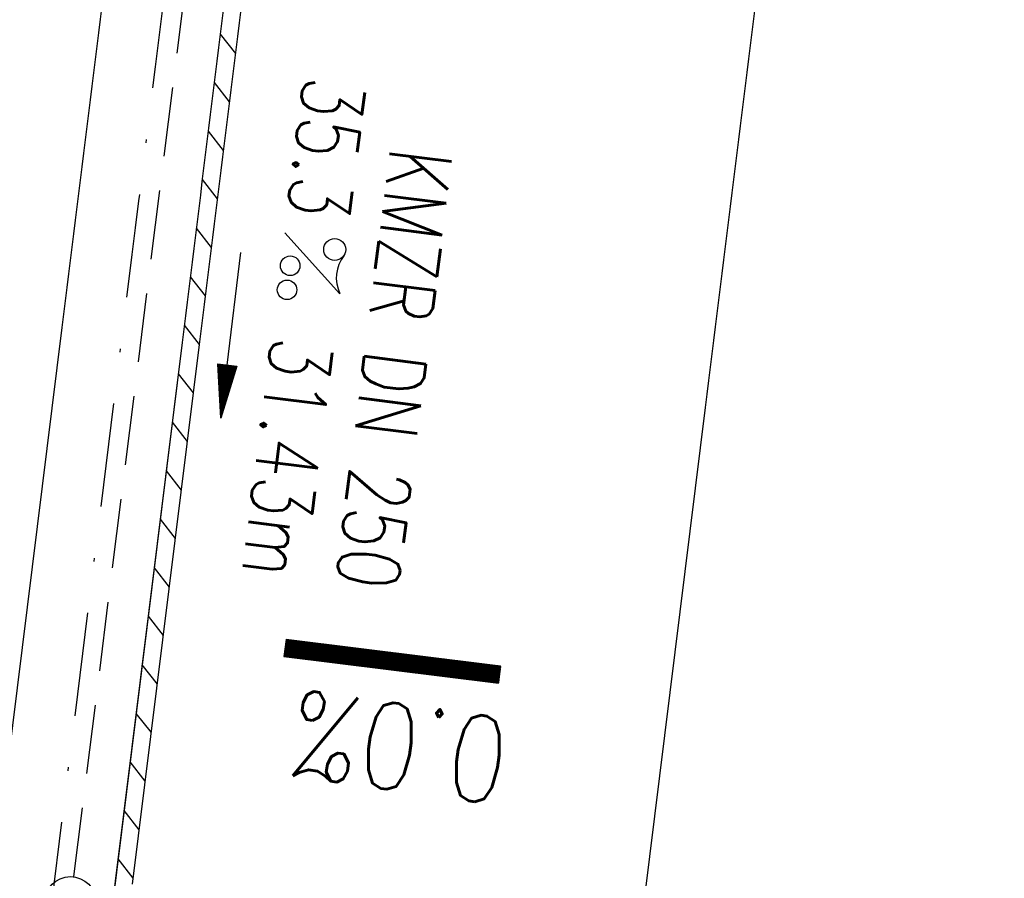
# Model space of a CAD drawing. Extents: x 459406 to 461721, y 413308 to 423218.
# Tile 58 of 256: x 461062 to 461090, y 415027 to 415052. Entities that reach past the tile are written whole.
import ezdxf
from ezdxf.enums import TextEntityAlignment as Align

# ---------------------------------------------------------------- set-up
doc = ezdxf.new("R2010")
doc.units = 0
doc.header["$LTSCALE"] = 2
doc.header["$MEASUREMENT"] = 0
for name, pattern in [('AUSGEZOGEN', [0]), ('GESTRICH-X2', [1.5, 1, -0.5]), ('STRICHPT-X3', [3, 1.5, -0.75, 0, -0.75])]:
    doc.linetypes.add(name, pattern=pattern)
doc.layers.get('0').update_dxf_attribs({"linetype": 'AUSGEZOGEN'})
for name, color, linetype in [('ACHSE', 1, 'STRICHPT-X3'), ('FBR', 8, 'CONTINUOUS'), ('GEF', 7, 'AUSGEZOGEN'), ('KANAL', 7, 'GESTRICH-X2'), ('PFEIL', 7, 'CONTINUOUS'), ('RINNE', 200, 'CONTINUOUS'), ('SCHSYMBOL', 7, 'AUSGEZOGEN'), ('TEXTO', 4, 'CONTINUOUS'), ('TEXTU', 4, 'CONTINUOUS')]:
    doc.layers.add(name, color=color, linetype=linetype)
doc.styles.add('ROMANS', font='romans.shx', dxfattribs={"width": 0.8})

# ---------------------------------------------------------------- blocks, each defined once
blk = doc.blocks.new('GST')
at = {"color": 0}
blk.add_circle((0, 0), 0.75, dxfattribs=at)
blk.add_point((0, 0), dxfattribs=at)
blk = doc.blocks.new('PROM')
blk.add_line((1.566, 1.817), (0.019, 0.015))
for centre, radius in [((0.317, 1.51), 0.317), ((0.943, 0.291), 0.283), ((1.645, 0.287), 0.283)]:
    blk.add_circle(centre, radius)
blk.add_arc((0.992, 2.682), 1.033, 239.1414, 303.3549)
blk = doc.blocks.new('PFEIL2')
at = {"color": 0}
for p, q in [((0.88, 0.002), (-2.401, -0.012)), ((0.881, -0.271), (0.879, 0.276)), ((0.879, 0.276), (2.429, 0.009)), ((0.911, 0.27), (0.879, 0.265)), ((0.965, 0.261), (0.879, 0.246)), ((1.019, 0.252), (0.879, 0.228)), ((1.073, 0.242), (0.879, 0.209)), ((1.127, 0.233), (0.879, 0.191)), ((1.181, 0.224), (0.879, 0.172)), ((1.235, 0.214), (0.879, 0.154)), ((1.289, 0.205), (0.879, 0.135)), ((1.343, 0.196), (0.879, 0.117)), ((1.397, 0.187), (0.879, 0.098)), ((1.451, 0.177), (0.879, 0.08)), ((1.505, 0.168), (0.879, 0.061)), ((1.559, 0.159), (0.88, 0.043)), ((1.613, 0.149), (0.88, 0.024)), ((1.668, 0.14), (0.88, 0.006)), ((1.722, 0.131), (0.88, -0.013)), ((1.776, 0.121), (0.88, -0.031)), ((1.83, 0.112), (0.88, -0.05)), ((1.884, 0.103), (0.88, -0.068)), ((1.938, 0.094), (0.88, -0.087)), ((1.992, 0.084), (0.88, -0.105)), ((2.046, 0.075), (0.88, -0.124)), ((2.1, 0.066), (0.88, -0.142)), ((2.154, 0.056), (0.88, -0.161)), ((2.208, 0.047), (0.88, -0.179)), ((2.262, 0.038), (0.881, -0.198)), ((2.316, 0.029), (0.881, -0.216)), ((2.37, 0.019), (0.881, -0.235)), ((2.424, 0.01), (0.881, -0.253)), ((2.429, 0.009), (0.881, -0.271))]:
    blk.add_line(p, q, dxfattribs=at)
blk = doc.blocks.new('*X68')
at = {"color": 0}
for p, q in [((75.476, 275.596), (75.966, 276.086)), ((75.476, 275.605), (75.957, 276.086)), ((75.476, 275.614), (75.948, 276.086)), ((75.476, 275.622), (75.939, 276.086)), ((75.476, 275.631), (75.93, 276.086)), ((75.476, 275.64), (75.921, 276.086)), ((75.476, 275.649), (75.913, 276.086)), ((75.476, 275.658), (75.904, 276.086)), ((75.476, 275.667), (75.895, 276.086)), ((75.476, 275.675), (75.886, 276.086)), ((75.476, 275.684), (75.877, 276.086)), ((75.476, 275.693), (75.868, 276.086)), ((75.476, 275.702), (75.86, 276.086)), ((75.476, 275.711), (75.851, 276.086)), ((75.476, 275.72), (75.842, 276.086)), ((75.476, 275.728), (75.833, 276.086)), ((75.476, 275.737), (75.824, 276.086)), ((75.476, 275.746), (75.815, 276.086)), ((75.476, 275.755), (75.807, 276.086)), ((75.476, 275.764), (75.798, 276.086)), ((75.476, 275.773), (75.789, 276.086)), ((75.476, 275.781), (75.78, 276.086)), ((75.476, 275.79), (75.771, 276.086)), ((75.476, 275.799), (75.762, 276.086)), ((75.476, 275.808), (75.754, 276.086)), ((75.476, 275.817), (75.745, 276.086)), ((75.476, 275.826), (75.736, 276.086)), ((75.476, 275.834), (75.727, 276.086)), ((75.476, 275.843), (75.718, 276.086)), ((75.476, 275.852), (75.709, 276.086)), ((75.476, 275.861), (75.7, 276.086)), ((75.476, 275.87), (75.692, 276.086)), ((75.476, 275.879), (75.683, 276.086)), ((75.476, 275.888), (75.674, 276.086)), ((75.476, 275.896), (75.665, 276.086)), ((75.476, 275.905), (75.656, 276.086)), ((75.476, 275.914), (75.647, 276.086)), ((75.476, 275.923), (75.639, 276.086)), ((75.476, 275.932), (75.63, 276.086)), ((75.476, 275.941), (75.621, 276.086)), ((75.476, 275.949), (75.612, 276.086)), ((75.476, 275.958), (75.603, 276.086)), ((75.476, 275.967), (75.594, 276.086)), ((75.476, 275.976), (75.586, 276.086)), ((75.476, 275.985), (75.577, 276.086)), ((75.476, 275.994), (75.568, 276.086)), ((75.476, 276.002), (75.559, 276.086)), ((75.476, 276.011), (75.55, 276.086)), ((75.476, 276.02), (75.541, 276.086)), ((75.476, 276.029), (75.533, 276.086)), ((75.476, 276.038), (75.524, 276.086)), ((75.476, 276.047), (75.515, 276.086)), ((75.476, 276.055), (75.506, 276.086)), ((75.476, 276.064), (75.497, 276.086)), ((75.476, 276.073), (75.488, 276.086)), ((75.476, 275.587), (75.973, 276.084)), ((75.476, 275.578), (75.973, 276.075)), ((75.476, 275.569), (75.973, 276.067)), ((75.476, 275.56), (75.973, 276.058)), ((75.476, 275.552), (75.973, 276.049)), ((75.476, 275.543), (75.973, 276.04)), ((75.476, 275.534), (75.973, 276.031)), ((75.476, 275.525), (75.973, 276.022)), ((75.476, 275.516), (75.973, 276.014)), ((75.476, 275.507), (75.973, 276.005)), ((75.476, 275.499), (75.973, 275.996)), ((75.476, 275.49), (75.973, 275.987)), ((75.476, 275.481), (75.973, 275.978)), ((75.476, 275.472), (75.973, 275.969)), ((75.476, 275.463), (75.973, 275.961)), ((75.476, 275.454), (75.973, 275.952)), ((75.476, 275.446), (75.973, 275.943)), ((75.476, 275.437), (75.973, 275.934)), ((75.476, 275.428), (75.973, 275.925)), ((75.476, 275.419), (75.973, 275.916)), ((75.476, 275.41), (75.973, 275.907)), ((75.476, 275.401), (75.973, 275.899)), ((75.476, 275.393), (75.973, 275.89)), ((75.476, 275.384), (75.973, 275.881)), ((75.476, 275.375), (75.973, 275.872)), ((75.476, 275.366), (75.973, 275.863)), ((75.476, 275.357), (75.973, 275.854)), ((75.476, 275.348), (75.973, 275.846)), ((75.476, 275.34), (75.973, 275.837)), ((75.476, 275.331), (75.973, 275.828)), ((75.476, 275.322), (75.973, 275.819)), ((75.476, 275.313), (75.973, 275.81)), ((75.476, 275.304), (75.973, 275.801)), ((75.476, 275.295), (75.973, 275.793)), ((75.476, 275.286), (75.973, 275.784)), ((75.476, 275.278), (75.973, 275.775)), ((75.476, 275.269), (75.973, 275.766)), ((75.476, 275.26), (75.973, 275.757)), ((75.476, 275.251), (75.973, 275.748)), ((75.476, 275.242), (75.973, 275.74)), ((75.476, 275.233), (75.973, 275.731)), ((75.476, 275.225), (75.973, 275.722)), ((75.476, 275.216), (75.973, 275.713)), ((75.476, 275.207), (75.973, 275.704)), ((75.476, 275.198), (75.973, 275.695)), ((75.476, 275.189), (75.973, 275.687)), ((75.476, 275.18), (75.973, 275.678)), ((75.476, 275.172), (75.973, 275.669)), ((75.476, 275.163), (75.973, 275.66)), ((75.476, 275.154), (75.973, 275.651)), ((75.476, 275.145), (75.973, 275.642)), ((75.476, 275.136), (75.973, 275.633)), ((75.476, 275.127), (75.973, 275.625)), ((75.476, 275.119), (75.973, 275.616)), ((75.476, 275.11), (75.973, 275.607)), ((75.476, 275.101), (75.973, 275.598)), ((75.476, 275.092), (75.973, 275.589)), ((75.476, 275.083), (75.973, 275.58)), ((75.476, 275.074), (75.973, 275.572)), ((75.476, 275.066), (75.973, 275.563)), ((75.476, 275.057), (75.973, 275.554)), ((75.476, 275.048), (75.973, 275.545)), ((75.476, 275.039), (75.973, 275.536)), ((75.476, 275.03), (75.973, 275.527)), ((75.476, 275.021), (75.973, 275.519)), ((75.476, 275.012), (75.973, 275.51)), ((75.476, 275.004), (75.973, 275.501)), ((75.476, 274.995), (75.973, 275.492)), ((75.476, 274.986), (75.973, 275.483)), ((75.476, 274.977), (75.973, 275.474)), ((75.476, 274.968), (75.973, 275.466)), ((75.476, 274.959), (75.973, 275.457)), ((75.476, 274.951), (75.973, 275.448)), ((75.476, 274.942), (75.973, 275.439)), ((75.476, 274.933), (75.973, 275.43)), ((75.476, 274.924), (75.973, 275.421)), ((75.476, 274.915), (75.973, 275.413)), ((75.476, 274.906), (75.973, 275.404)), ((75.476, 274.898), (75.973, 275.395)), ((75.476, 274.889), (75.973, 275.386)), ((75.476, 274.88), (75.973, 275.377)), ((75.476, 274.871), (75.973, 275.368)), ((75.476, 274.862), (75.973, 275.359)), ((75.476, 274.853), (75.973, 275.351)), ((75.476, 274.845), (75.973, 275.342)), ((75.476, 274.836), (75.973, 275.333)), ((75.476, 274.827), (75.973, 275.324)), ((75.476, 274.818), (75.973, 275.315)), ((75.476, 274.809), (75.973, 275.306)), ((75.476, 274.8), (75.973, 275.298)), ((75.476, 274.792), (75.973, 275.289)), ((75.476, 274.783), (75.973, 275.28)), ((75.476, 274.774), (75.973, 275.271)), ((75.476, 274.765), (75.973, 275.262)), ((75.476, 274.756), (75.973, 275.253)), ((75.476, 274.747), (75.973, 275.245)), ((75.476, 274.738), (75.973, 275.236)), ((75.476, 274.73), (75.973, 275.227)), ((75.476, 274.721), (75.973, 275.218)), ((75.476, 274.712), (75.973, 275.209)), ((75.476, 274.703), (75.973, 275.2)), ((75.476, 274.694), (75.973, 275.192)), ((75.476, 274.685), (75.973, 275.183)), ((75.476, 274.677), (75.973, 275.174)), ((75.476, 274.668), (75.973, 275.165)), ((75.476, 274.659), (75.973, 275.156)), ((75.476, 274.65), (75.973, 275.147)), ((75.476, 274.641), (75.973, 275.139)), ((75.476, 274.632), (75.973, 275.13)), ((75.476, 274.624), (75.973, 275.121)), ((75.476, 274.615), (75.973, 275.112)), ((75.476, 274.606), (75.973, 275.103)), ((75.476, 274.597), (75.973, 275.094)), ((75.476, 274.588), (75.973, 275.085)), ((75.476, 274.579), (75.973, 275.077)), ((75.476, 274.571), (75.973, 275.068)), ((75.476, 274.562), (75.973, 275.059)), ((75.476, 274.553), (75.973, 275.05)), ((75.476, 274.544), (75.973, 275.041)), ((75.476, 274.535), (75.973, 275.032)), ((75.476, 274.526), (75.973, 275.024)), ((75.476, 274.518), (75.973, 275.015)), ((75.476, 274.509), (75.973, 275.006)), ((75.476, 274.5), (75.973, 274.997)), ((75.476, 274.491), (75.973, 274.988)), ((75.476, 274.482), (75.973, 274.979)), ((75.476, 274.473), (75.973, 274.971)), ((75.476, 274.464), (75.973, 274.962)), ((75.476, 274.456), (75.973, 274.953)), ((75.476, 274.447), (75.973, 274.944)), ((75.476, 274.438), (75.973, 274.935)), ((75.476, 274.429), (75.973, 274.926)), ((75.476, 274.42), (75.973, 274.918)), ((75.476, 274.411), (75.973, 274.909)), ((75.476, 274.403), (75.973, 274.9)), ((75.476, 274.394), (75.973, 274.891)), ((75.476, 274.385), (75.973, 274.882)), ((75.476, 274.376), (75.973, 274.873)), ((75.476, 274.367), (75.973, 274.865)), ((75.476, 274.358), (75.973, 274.856)), ((75.476, 274.35), (75.973, 274.847)), ((75.476, 274.341), (75.973, 274.838)), ((75.476, 274.332), (75.973, 274.829)), ((75.476, 274.323), (75.973, 274.82)), ((75.476, 274.314), (75.973, 274.811)), ((75.476, 274.305), (75.973, 274.803)), ((75.476, 274.297), (75.973, 274.794)), ((75.476, 274.288), (75.973, 274.785)), ((75.476, 274.279), (75.973, 274.776)), ((75.476, 274.27), (75.973, 274.767)), ((75.476, 274.261), (75.973, 274.758)), ((75.476, 274.252), (75.973, 274.75)), ((75.476, 274.243), (75.973, 274.741)), ((75.476, 274.235), (75.973, 274.732)), ((75.476, 274.226), (75.973, 274.723)), ((75.476, 274.217), (75.973, 274.714)), ((75.476, 274.208), (75.973, 274.705)), ((75.476, 274.199), (75.973, 274.697)), ((75.476, 274.19), (75.973, 274.688)), ((75.476, 274.182), (75.973, 274.679)), ((75.476, 274.173), (75.973, 274.67)), ((75.476, 274.164), (75.973, 274.661)), ((75.476, 274.155), (75.973, 274.652)), ((75.476, 274.146), (75.973, 274.644)), ((75.476, 274.137), (75.973, 274.635)), ((75.476, 274.129), (75.973, 274.626)), ((75.476, 274.12), (75.973, 274.617)), ((75.476, 274.111), (75.973, 274.608)), ((75.476, 274.102), (75.973, 274.599)), ((75.476, 274.093), (75.973, 274.59)), ((75.476, 274.084), (75.973, 274.582)), ((75.476, 274.076), (75.973, 274.573)), ((75.476, 274.067), (75.973, 274.564)), ((75.476, 274.058), (75.973, 274.555)), ((75.476, 274.049), (75.973, 274.546)), ((75.476, 274.04), (75.973, 274.537)), ((75.476, 274.031), (75.973, 274.529)), ((75.476, 274.023), (75.973, 274.52)), ((75.476, 274.014), (75.973, 274.511)), ((75.476, 274.005), (75.973, 274.502)), ((75.476, 273.996), (75.973, 274.493)), ((75.476, 273.987), (75.973, 274.484)), ((75.476, 273.978), (75.973, 274.476)), ((75.476, 273.969), (75.973, 274.467)), ((75.476, 273.961), (75.973, 274.458)), ((75.476, 273.952), (75.973, 274.449)), ((75.476, 273.943), (75.973, 274.44)), ((75.476, 273.934), (75.973, 274.431)), ((75.476, 273.925), (75.973, 274.423)), ((75.476, 273.916), (75.973, 274.414)), ((75.476, 273.908), (75.973, 274.405)), ((75.476, 273.899), (75.973, 274.396)), ((75.476, 273.89), (75.973, 274.387)), ((75.476, 273.881), (75.973, 274.378)), ((75.476, 273.872), (75.973, 274.37)), ((75.476, 273.863), (75.973, 274.361)), ((75.476, 273.855), (75.973, 274.352)), ((75.476, 273.846), (75.973, 274.343)), ((75.476, 273.837), (75.973, 274.334)), ((75.476, 273.828), (75.973, 274.325)), ((75.476, 273.819), (75.973, 274.316)), ((75.476, 273.81), (75.973, 274.308)), ((75.476, 273.802), (75.973, 274.299)), ((75.476, 273.793), (75.973, 274.29)), ((75.476, 273.784), (75.973, 274.281)), ((75.476, 273.775), (75.973, 274.272)), ((75.476, 273.766), (75.973, 274.263)), ((75.476, 273.757), (75.973, 274.255)), ((75.476, 273.749), (75.973, 274.246)), ((75.476, 273.74), (75.973, 274.237)), ((75.476, 273.731), (75.973, 274.228)), ((75.476, 273.722), (75.973, 274.219)), ((75.476, 273.713), (75.973, 274.21)), ((75.476, 273.704), (75.973, 274.202)), ((75.476, 273.695), (75.973, 274.193)), ((75.476, 273.687), (75.973, 274.184)), ((75.476, 273.678), (75.973, 274.175)), ((75.476, 273.669), (75.973, 274.166)), ((75.476, 273.66), (75.973, 274.157)), ((75.476, 273.651), (75.973, 274.149)), ((75.476, 273.642), (75.973, 274.14)), ((75.476, 273.634), (75.973, 274.131)), ((75.476, 273.625), (75.973, 274.122)), ((75.476, 273.616), (75.973, 274.113)), ((75.476, 273.607), (75.973, 274.104)), ((75.476, 273.598), (75.973, 274.096)), ((75.476, 273.589), (75.973, 274.087)), ((75.476, 273.581), (75.973, 274.078)), ((75.476, 273.572), (75.973, 274.069)), ((75.476, 273.563), (75.973, 274.06)), ((75.476, 273.554), (75.973, 274.051)), ((75.476, 273.545), (75.973, 274.042)), ((75.476, 273.536), (75.973, 274.034)), ((75.476, 273.528), (75.973, 274.025)), ((75.476, 273.519), (75.973, 274.016)), ((75.476, 273.51), (75.973, 274.007)), ((75.476, 273.501), (75.973, 273.998)), ((75.476, 273.492), (75.973, 273.989)), ((75.476, 273.483), (75.973, 273.981)), ((75.476, 273.475), (75.973, 273.972)), ((75.476, 273.466), (75.973, 273.963)), ((75.476, 273.457), (75.973, 273.954)), ((75.476, 273.448), (75.973, 273.945)), ((75.476, 273.439), (75.973, 273.936)), ((75.476, 273.43), (75.973, 273.928)), ((75.476, 273.421), (75.973, 273.919)), ((75.476, 273.413), (75.973, 273.91)), ((75.476, 273.404), (75.973, 273.901)), ((75.476, 273.395), (75.973, 273.892)), ((75.476, 273.386), (75.973, 273.883)), ((75.476, 273.377), (75.973, 273.875)), ((75.476, 273.368), (75.973, 273.866)), ((75.476, 273.36), (75.973, 273.857)), ((75.476, 273.351), (75.973, 273.848)), ((75.476, 273.342), (75.973, 273.839)), ((75.476, 273.333), (75.973, 273.83)), ((75.476, 273.324), (75.973, 273.822)), ((75.476, 273.315), (75.973, 273.813)), ((75.476, 273.307), (75.973, 273.804)), ((75.476, 273.298), (75.973, 273.795)), ((75.476, 273.289), (75.973, 273.786)), ((75.476, 273.28), (75.973, 273.777)), ((75.476, 273.271), (75.973, 273.768)), ((75.476, 273.262), (75.973, 273.76)), ((75.476, 273.254), (75.973, 273.751)), ((75.476, 273.245), (75.973, 273.742)), ((75.476, 273.236), (75.973, 273.733)), ((75.476, 273.227), (75.973, 273.724)), ((75.476, 273.218), (75.973, 273.715)), ((75.476, 273.209), (75.973, 273.707)), ((75.476, 273.201), (75.973, 273.698)), ((75.476, 273.192), (75.973, 273.689)), ((75.476, 273.183), (75.973, 273.68)), ((75.476, 273.174), (75.973, 273.671)), ((75.476, 273.165), (75.973, 273.662)), ((75.476, 273.156), (75.973, 273.654)), ((75.476, 273.147), (75.973, 273.645)), ((75.476, 273.139), (75.973, 273.636)), ((75.476, 273.13), (75.973, 273.627)), ((75.476, 273.121), (75.973, 273.618)), ((75.476, 273.112), (75.973, 273.609)), ((75.476, 273.103), (75.973, 273.601)), ((75.476, 273.094), (75.973, 273.592)), ((75.476, 273.086), (75.973, 273.583)), ((75.476, 273.077), (75.973, 273.574)), ((75.476, 273.068), (75.973, 273.565)), ((75.476, 273.059), (75.973, 273.556)), ((75.476, 273.05), (75.973, 273.548)), ((75.476, 273.041), (75.973, 273.539)), ((75.476, 273.033), (75.973, 273.53)), ((75.476, 273.024), (75.973, 273.521)), ((75.476, 273.015), (75.973, 273.512)), ((75.476, 273.006), (75.973, 273.503)), ((75.476, 272.997), (75.973, 273.494)), ((75.476, 272.988), (75.973, 273.486)), ((75.476, 272.98), (75.973, 273.477)), ((75.476, 272.971), (75.973, 273.468)), ((75.476, 272.962), (75.973, 273.459)), ((75.476, 272.953), (75.973, 273.45)), ((75.476, 272.944), (75.973, 273.441)), ((75.476, 272.935), (75.973, 273.433)), ((75.476, 272.927), (75.973, 273.424)), ((75.476, 272.918), (75.973, 273.415)), ((75.476, 272.909), (75.973, 273.406)), ((75.476, 272.9), (75.973, 273.397)), ((75.476, 272.891), (75.973, 273.388)), ((75.476, 272.882), (75.973, 273.38)), ((75.476, 272.873), (75.973, 273.371)), ((75.476, 272.865), (75.973, 273.362)), ((75.476, 272.856), (75.973, 273.353)), ((75.476, 272.847), (75.973, 273.344)), ((75.476, 272.838), (75.973, 273.335)), ((75.476, 272.829), (75.973, 273.327)), ((75.476, 272.82), (75.973, 273.318)), ((75.476, 272.812), (75.973, 273.309)), ((75.476, 272.803), (75.973, 273.3)), ((75.476, 272.794), (75.973, 273.291)), ((75.476, 272.785), (75.973, 273.282)), ((75.476, 272.776), (75.973, 273.274)), ((75.476, 272.767), (75.973, 273.265)), ((75.476, 272.759), (75.973, 273.256)), ((75.476, 272.75), (75.973, 273.247)), ((75.476, 272.741), (75.973, 273.238)), ((75.476, 272.732), (75.973, 273.229)), ((75.476, 272.723), (75.973, 273.22)), ((75.476, 272.714), (75.973, 273.212)), ((75.476, 272.706), (75.973, 273.203)), ((75.476, 272.697), (75.973, 273.194)), ((75.476, 272.688), (75.973, 273.185)), ((75.476, 272.679), (75.973, 273.176)), ((75.476, 272.67), (75.973, 273.167)), ((75.476, 272.661), (75.973, 273.159)), ((75.476, 272.653), (75.973, 273.15)), ((75.476, 272.644), (75.973, 273.141)), ((75.476, 272.635), (75.973, 273.132)), ((75.476, 272.626), (75.973, 273.123)), ((75.476, 272.617), (75.973, 273.114)), ((75.476, 272.608), (75.973, 273.106)), ((75.476, 272.599), (75.973, 273.097)), ((75.476, 272.591), (75.973, 273.088)), ((75.476, 272.582), (75.973, 273.079)), ((75.476, 272.573), (75.973, 273.07)), ((75.476, 272.564), (75.973, 273.061)), ((75.476, 272.555), (75.973, 273.053)), ((75.476, 272.546), (75.973, 273.044)), ((75.476, 272.538), (75.973, 273.035)), ((75.476, 272.529), (75.973, 273.026)), ((75.476, 272.52), (75.973, 273.017)), ((75.476, 272.511), (75.973, 273.008)), ((75.476, 272.502), (75.973, 273)), ((75.476, 272.493), (75.973, 272.991)), ((75.476, 272.485), (75.973, 272.982)), ((75.476, 272.476), (75.973, 272.973)), ((75.476, 272.467), (75.973, 272.964)), ((75.476, 272.458), (75.973, 272.955)), ((75.476, 272.449), (75.973, 272.946)), ((75.476, 272.44), (75.973, 272.938)), ((75.476, 272.432), (75.973, 272.929)), ((75.476, 272.423), (75.973, 272.92)), ((75.476, 272.414), (75.973, 272.911)), ((75.476, 272.405), (75.973, 272.902)), ((75.476, 272.396), (75.973, 272.893)), ((75.476, 272.387), (75.973, 272.885)), ((75.476, 272.379), (75.973, 272.876)), ((75.476, 272.37), (75.973, 272.867)), ((75.476, 272.361), (75.973, 272.858)), ((75.476, 272.352), (75.973, 272.849)), ((75.476, 272.343), (75.973, 272.84)), ((75.476, 272.334), (75.973, 272.832)), ((75.476, 272.325), (75.973, 272.823)), ((75.476, 272.317), (75.973, 272.814)), ((75.476, 272.308), (75.973, 272.805)), ((75.476, 272.299), (75.973, 272.796)), ((75.476, 272.29), (75.973, 272.787)), ((75.476, 272.281), (75.973, 272.779)), ((75.476, 272.272), (75.973, 272.77)), ((75.476, 272.264), (75.973, 272.761)), ((75.476, 272.255), (75.973, 272.752)), ((75.476, 272.246), (75.973, 272.743)), ((75.476, 272.237), (75.973, 272.734)), ((75.476, 272.228), (75.973, 272.726)), ((75.476, 272.219), (75.973, 272.717)), ((75.476, 272.211), (75.973, 272.708)), ((75.476, 272.202), (75.973, 272.699)), ((75.476, 272.193), (75.973, 272.69)), ((75.476, 272.184), (75.973, 272.681)), ((75.476, 272.175), (75.973, 272.672)), ((75.476, 272.166), (75.973, 272.664)), ((75.476, 272.158), (75.973, 272.655)), ((75.476, 272.149), (75.973, 272.646)), ((75.476, 272.14), (75.973, 272.637)), ((75.476, 272.131), (75.973, 272.628)), ((75.476, 272.122), (75.973, 272.619)), ((75.476, 272.113), (75.973, 272.611)), ((75.476, 272.104), (75.973, 272.602)), ((75.476, 272.096), (75.973, 272.593)), ((75.476, 272.087), (75.973, 272.584)), ((75.476, 272.078), (75.973, 272.575)), ((75.476, 272.069), (75.973, 272.566)), ((75.476, 272.06), (75.973, 272.558)), ((75.476, 272.051), (75.973, 272.549)), ((75.476, 272.043), (75.973, 272.54)), ((75.476, 272.034), (75.973, 272.531)), ((75.476, 272.025), (75.973, 272.522)), ((75.476, 272.016), (75.973, 272.513)), ((75.476, 272.007), (75.973, 272.505)), ((75.476, 271.998), (75.973, 272.496)), ((75.476, 271.99), (75.973, 272.487)), ((75.476, 271.981), (75.973, 272.478)), ((75.476, 271.972), (75.973, 272.469)), ((75.476, 271.963), (75.973, 272.46)), ((75.476, 271.954), (75.973, 272.452)), ((75.476, 271.945), (75.973, 272.443)), ((75.476, 271.937), (75.973, 272.434)), ((75.476, 271.928), (75.973, 272.425)), ((75.476, 271.919), (75.973, 272.416)), ((75.476, 271.91), (75.973, 272.407)), ((75.476, 271.901), (75.973, 272.398)), ((75.476, 271.892), (75.973, 272.39)), ((75.476, 271.884), (75.973, 272.381)), ((75.476, 271.875), (75.973, 272.372)), ((75.476, 271.866), (75.973, 272.363)), ((75.476, 271.857), (75.973, 272.354)), ((75.476, 271.848), (75.973, 272.345)), ((75.476, 271.839), (75.973, 272.337)), ((75.476, 271.83), (75.973, 272.328)), ((75.476, 271.822), (75.973, 272.319)), ((75.476, 271.813), (75.973, 272.31)), ((75.476, 271.804), (75.973, 272.301)), ((75.476, 271.795), (75.973, 272.292)), ((75.476, 271.786), (75.973, 272.284)), ((75.476, 271.777), (75.973, 272.275)), ((75.476, 271.769), (75.973, 272.266)), ((75.476, 271.76), (75.973, 272.257)), ((75.476, 271.751), (75.973, 272.248)), ((75.476, 271.742), (75.973, 272.239)), ((75.476, 271.733), (75.973, 272.231)), ((75.476, 271.724), (75.973, 272.222)), ((75.476, 271.716), (75.973, 272.213)), ((75.476, 271.707), (75.973, 272.204)), ((75.476, 271.698), (75.973, 272.195)), ((75.476, 271.689), (75.973, 272.186)), ((75.476, 271.68), (75.973, 272.177)), ((75.476, 271.671), (75.973, 272.169)), ((75.476, 271.663), (75.973, 272.16)), ((75.476, 271.654), (75.973, 272.151)), ((75.476, 271.645), (75.973, 272.142)), ((75.476, 271.636), (75.973, 272.133)), ((75.476, 271.627), (75.973, 272.124)), ((75.476, 271.618), (75.973, 272.116)), ((75.476, 271.61), (75.973, 272.107)), ((75.476, 271.601), (75.973, 272.098)), ((75.476, 271.592), (75.973, 272.089)), ((75.476, 271.583), (75.973, 272.08)), ((75.476, 271.574), (75.973, 272.071)), ((75.476, 271.565), (75.973, 272.063)), ((75.476, 271.556), (75.973, 272.054)), ((75.476, 271.548), (75.973, 272.045)), ((75.476, 271.539), (75.973, 272.036)), ((75.476, 271.53), (75.973, 272.027)), ((75.476, 271.521), (75.973, 272.018)), ((75.476, 271.512), (75.973, 272.01)), ((75.476, 271.503), (75.973, 272.001)), ((75.476, 271.495), (75.973, 271.992)), ((75.476, 271.486), (75.973, 271.983)), ((75.476, 271.477), (75.973, 271.974)), ((75.476, 271.468), (75.973, 271.965)), ((75.476, 271.459), (75.973, 271.957)), ((75.476, 271.45), (75.973, 271.948)), ((75.476, 271.442), (75.973, 271.939)), ((75.476, 271.433), (75.973, 271.93)), ((75.476, 271.424), (75.973, 271.921)), ((75.476, 271.415), (75.973, 271.912)), ((75.476, 271.406), (75.973, 271.903)), ((75.476, 271.397), (75.973, 271.895)), ((75.476, 271.389), (75.973, 271.886)), ((75.476, 271.38), (75.973, 271.877)), ((75.476, 271.371), (75.973, 271.868)), ((75.476, 271.362), (75.973, 271.859)), ((75.476, 271.353), (75.973, 271.85)), ((75.476, 271.344), (75.973, 271.842)), ((75.476, 271.336), (75.973, 271.833)), ((75.476, 271.327), (75.973, 271.824)), ((75.476, 271.318), (75.973, 271.815)), ((75.476, 271.309), (75.973, 271.806)), ((75.476, 271.3), (75.973, 271.797)), ((75.476, 271.291), (75.973, 271.789)), ((75.476, 271.282), (75.973, 271.78)), ((75.476, 271.274), (75.973, 271.771)), ((75.476, 271.265), (75.973, 271.762)), ((75.476, 271.256), (75.973, 271.753)), ((75.476, 271.247), (75.973, 271.744)), ((75.476, 271.238), (75.973, 271.736)), ((75.476, 271.229), (75.973, 271.727)), ((75.476, 271.221), (75.973, 271.718)), ((75.476, 271.212), (75.973, 271.709)), ((75.476, 271.203), (75.973, 271.7)), ((75.476, 271.194), (75.973, 271.691)), ((75.476, 271.185), (75.973, 271.683)), ((75.476, 271.176), (75.973, 271.674)), ((75.476, 271.168), (75.973, 271.665)), ((75.476, 271.159), (75.973, 271.656)), ((75.476, 271.15), (75.973, 271.647)), ((75.476, 271.141), (75.973, 271.638)), ((75.476, 271.132), (75.973, 271.629)), ((75.476, 271.123), (75.973, 271.621)), ((75.476, 271.115), (75.973, 271.612)), ((75.476, 271.106), (75.973, 271.603)), ((75.476, 271.097), (75.973, 271.594)), ((75.476, 271.088), (75.973, 271.585)), ((75.476, 271.079), (75.973, 271.576)), ((75.476, 271.07), (75.973, 271.568)), ((75.476, 271.062), (75.973, 271.559)), ((75.476, 271.053), (75.973, 271.55)), ((75.476, 271.044), (75.973, 271.541)), ((75.476, 271.035), (75.973, 271.532)), ((75.476, 271.026), (75.973, 271.523)), ((75.476, 271.017), (75.973, 271.515)), ((75.476, 271.008), (75.973, 271.506)), ((75.476, 271), (75.973, 271.497)), ((75.476, 270.991), (75.973, 271.488)), ((75.476, 270.982), (75.973, 271.479)), ((75.476, 270.973), (75.973, 271.47)), ((75.476, 270.964), (75.973, 271.462)), ((75.476, 270.955), (75.973, 271.453)), ((75.476, 270.947), (75.973, 271.444)), ((75.476, 270.938), (75.973, 271.435)), ((75.476, 270.929), (75.973, 271.426)), ((75.476, 270.92), (75.973, 271.417)), ((75.476, 270.911), (75.973, 271.409)), ((75.476, 270.902), (75.973, 271.4)), ((75.476, 270.894), (75.973, 271.391)), ((75.476, 270.885), (75.973, 271.382)), ((75.476, 270.876), (75.973, 271.373)), ((75.476, 270.867), (75.973, 271.364)), ((75.476, 270.858), (75.973, 271.355)), ((75.476, 270.849), (75.973, 271.347)), ((75.476, 270.841), (75.973, 271.338)), ((75.476, 270.832), (75.973, 271.329)), ((75.476, 270.823), (75.973, 271.32)), ((75.476, 270.814), (75.973, 271.311)), ((75.476, 270.805), (75.973, 271.302)), ((75.476, 270.796), (75.973, 271.294)), ((75.476, 270.788), (75.973, 271.285)), ((75.476, 270.779), (75.973, 271.276)), ((75.476, 270.77), (75.973, 271.267)), ((75.476, 270.761), (75.973, 271.258)), ((75.476, 270.752), (75.973, 271.249)), ((75.476, 270.743), (75.973, 271.241)), ((75.476, 270.734), (75.973, 271.232)), ((75.476, 270.726), (75.973, 271.223)), ((75.476, 270.717), (75.973, 271.214)), ((75.476, 270.708), (75.973, 271.205)), ((75.476, 270.699), (75.973, 271.196)), ((75.476, 270.69), (75.973, 271.188)), ((75.476, 270.681), (75.973, 271.179)), ((75.476, 270.673), (75.973, 271.17)), ((75.476, 270.664), (75.973, 271.161)), ((75.476, 270.655), (75.973, 271.152)), ((75.476, 270.646), (75.973, 271.143)), ((75.476, 270.637), (75.973, 271.135)), ((75.476, 270.628), (75.973, 271.126)), ((75.476, 270.62), (75.973, 271.117)), ((75.476, 270.611), (75.973, 271.108)), ((75.476, 270.602), (75.973, 271.099)), ((75.476, 270.593), (75.973, 271.09)), ((75.476, 270.584), (75.973, 271.081)), ((75.476, 270.575), (75.973, 271.073)), ((75.476, 270.567), (75.973, 271.064)), ((75.476, 270.558), (75.973, 271.055)), ((75.476, 270.549), (75.973, 271.046)), ((75.476, 270.54), (75.973, 271.037)), ((75.476, 270.531), (75.973, 271.028)), ((75.476, 270.522), (75.973, 271.02)), ((75.476, 270.514), (75.973, 271.011)), ((75.476, 270.505), (75.973, 271.002)), ((75.476, 270.496), (75.973, 270.993)), ((75.476, 270.487), (75.973, 270.984)), ((75.476, 270.478), (75.973, 270.975)), ((75.476, 270.469), (75.973, 270.967)), ((75.476, 270.46), (75.973, 270.958)), ((75.476, 270.452), (75.973, 270.949)), ((75.476, 270.443), (75.973, 270.94)), ((75.476, 270.434), (75.973, 270.931)), ((75.476, 270.425), (75.973, 270.922)), ((75.476, 270.416), (75.973, 270.914)), ((75.476, 270.407), (75.973, 270.905)), ((75.476, 270.399), (75.973, 270.896)), ((75.476, 270.39), (75.973, 270.887)), ((75.476, 270.381), (75.973, 270.878)), ((75.476, 270.372), (75.973, 270.869)), ((75.476, 270.363), (75.973, 270.861)), ((75.476, 270.354), (75.973, 270.852)), ((75.476, 270.346), (75.973, 270.843)), ((75.476, 270.337), (75.973, 270.834)), ((75.476, 270.328), (75.973, 270.825)), ((75.476, 270.319), (75.973, 270.816)), ((75.476, 270.31), (75.973, 270.807)), ((75.476, 270.301), (75.973, 270.799)), ((75.476, 270.293), (75.973, 270.79)), ((75.476, 270.284), (75.973, 270.781)), ((75.476, 270.275), (75.973, 270.772)), ((75.476, 270.266), (75.973, 270.763)), ((75.476, 270.257), (75.973, 270.754)), ((75.476, 270.248), (75.973, 270.746)), ((75.476, 270.24), (75.973, 270.737)), ((75.476, 270.231), (75.973, 270.728)), ((75.476, 270.222), (75.973, 270.719)), ((75.476, 270.213), (75.973, 270.71)), ((75.476, 270.204), (75.973, 270.701)), ((75.476, 270.195), (75.973, 270.693)), ((75.476, 270.186), (75.973, 270.684)), ((75.476, 270.178), (75.973, 270.675)), ((75.476, 270.169), (75.973, 270.666)), ((75.476, 270.16), (75.973, 270.657)), ((75.476, 270.151), (75.973, 270.648)), ((75.476, 270.142), (75.973, 270.64)), ((75.476, 270.133), (75.973, 270.631)), ((75.476, 270.125), (75.973, 270.622)), ((75.476, 270.116), (75.973, 270.613)), ((75.476, 270.107), (75.973, 270.604)), ((75.476, 270.098), (75.973, 270.595)), ((75.476, 270.089), (75.973, 270.587)), ((75.476, 270.08), (75.973, 270.578)), ((75.476, 270.072), (75.973, 270.569)), ((75.476, 270.063), (75.973, 270.56)), ((75.476, 270.054), (75.973, 270.551)), ((75.476, 270.045), (75.973, 270.542)), ((75.476, 270.036), (75.973, 270.533)), ((75.476, 270.027), (75.973, 270.525)), ((75.476, 270.019), (75.973, 270.516)), ((75.476, 270.01), (75.973, 270.507)), ((75.476, 270.001), (75.973, 270.498)), ((75.476, 269.992), (75.973, 270.489)), ((75.476, 269.983), (75.973, 270.48)), ((75.476, 269.974), (75.973, 270.472)), ((75.476, 269.966), (75.973, 270.463)), ((75.476, 269.957), (75.973, 270.454)), ((75.476, 269.948), (75.973, 270.445)), ((75.476, 269.939), (75.973, 270.436)), ((75.476, 269.93), (75.973, 270.427)), ((75.476, 269.921), (75.973, 270.419)), ((75.476, 269.912), (75.973, 270.41)), ((75.476, 269.904), (75.973, 270.401)), ((75.476, 269.895), (75.973, 270.392)), ((75.476, 269.886), (75.973, 270.383)), ((75.476, 269.877), (75.973, 270.374)), ((75.476, 269.868), (75.973, 270.366)), ((75.476, 269.859), (75.973, 270.357)), ((75.476, 269.851), (75.973, 270.348)), ((75.476, 269.833), (75.973, 270.33)), ((75.488, 269.836), (75.973, 270.321)), ((75.496, 269.836), (75.973, 270.313)), ((75.505, 269.836), (75.973, 270.304)), ((75.514, 269.836), (75.973, 270.295)), ((75.523, 269.836), (75.973, 270.286)), ((75.532, 269.836), (75.973, 270.277)), ((75.541, 269.836), (75.973, 270.268)), ((75.549, 269.836), (75.973, 270.259)), ((75.558, 269.836), (75.973, 270.251)), ((75.567, 269.836), (75.973, 270.242)), ((75.576, 269.836), (75.973, 270.233)), ((75.585, 269.836), (75.973, 270.224)), ((75.594, 269.836), (75.973, 270.215)), ((75.602, 269.836), (75.973, 270.206)), ((75.611, 269.836), (75.973, 270.198)), ((75.62, 269.836), (75.973, 270.189)), ((75.629, 269.836), (75.973, 270.18)), ((75.638, 269.836), (75.973, 270.171)), ((75.647, 269.836), (75.973, 270.162)), ((75.655, 269.836), (75.973, 270.153)), ((75.664, 269.836), (75.973, 270.145)), ((75.673, 269.836), (75.973, 270.136)), ((75.682, 269.836), (75.973, 270.127)), ((75.691, 269.836), (75.973, 270.118)), ((75.7, 269.836), (75.973, 270.109)), ((75.709, 269.836), (75.973, 270.1)), ((75.717, 269.836), (75.973, 270.092)), ((75.726, 269.836), (75.973, 270.083)), ((75.735, 269.836), (75.973, 270.074)), ((75.744, 269.836), (75.973, 270.065)), ((75.753, 269.836), (75.973, 270.056)), ((75.762, 269.836), (75.973, 270.047)), ((75.77, 269.836), (75.973, 270.038)), ((75.779, 269.836), (75.973, 270.03)), ((75.788, 269.836), (75.973, 270.021)), ((75.797, 269.836), (75.973, 270.012)), ((75.806, 269.836), (75.973, 270.003)), ((75.815, 269.836), (75.973, 269.994)), ((75.823, 269.836), (75.973, 269.985)), ((75.832, 269.836), (75.973, 269.977)), ((75.841, 269.836), (75.973, 269.968)), ((75.85, 269.836), (75.973, 269.959)), ((75.859, 269.836), (75.973, 269.95)), ((75.868, 269.836), (75.973, 269.941)), ((75.876, 269.836), (75.973, 269.932)), ((75.885, 269.836), (75.973, 269.924)), ((75.894, 269.836), (75.973, 269.915)), ((75.903, 269.836), (75.973, 269.906)), ((75.912, 269.836), (75.973, 269.897)), ((75.921, 269.836), (75.973, 269.888)), ((75.93, 269.836), (75.973, 269.879)), ((75.938, 269.836), (75.973, 269.871)), ((75.947, 269.836), (75.973, 269.862)), ((75.956, 269.836), (75.973, 269.853)), ((75.965, 269.836), (75.973, 269.844))]:
    blk.add_line(p, q, dxfattribs=at)
blk = doc.blocks.new('NUGEF')
blk.add_lwpolyline([(0.511, -0.007), (0.511, 6.243), (0.014, 6.243), (0.014, -0.007)], close=True)
blk.add_blockref('*X68', (-75.462, -269.843))

msp = doc.modelspace()

# ---------------------------------------------------------------- linework, layer by layer
at = {"layer": 'ACHSE', "flags": 128}
msp.add_lwpolyline([(460985.548, 416976.25), (460982.742, 416926.329), (460979.936, 416876.407), (460977.13, 416826.486), (460974.324, 416776.565), (460971.518, 416726.644), (460968.712, 416676.723), (460965.906, 416626.802), (460963.1, 416576.88, 0), (460961.733, 416552.566, 0), (460960.294, 416526.959, -0.000009), (460958.89, 416501.998, 0.00001), (460957.487, 416477.038, 0.000001), (460956.785, 416464.557, -0.000001), (460956.084, 416452.077), (460954.681, 416427.117), (460953.278, 416402.156), (460951.875, 416377.196, 0.000027), (460951.185, 416364.909, -0.000114), (460950.495, 416352.621, -0.000169), (460950.493, 416352.583, 0.000019), (460950.473, 416352.235, 0.002347), (460949.964, 416342.501, 0.0015), (460949.285, 416327.263, 0.002663), (460948.888, 416316.296, 0.002084), (460948.513, 416302.275, 0.002087), (460948.283, 416289.783, 0.002085), (460948.158, 416277.278, 0.002085), (460948.137, 416264.779, 0.002085), (460948.22, 416252.279, 0.002086), (460948.407, 416239.774, 0.002088), (460948.699, 416227.283, 0.002084), (460949.095, 416214.794, 0.002083), (460949.595, 416202.3, 0.002081), (460950.199, 416189.812, 0.002082), (460950.907, 416177.335, 0.002086), (460951.719, 416164.862, 0.002086), (460952.635, 416152.395, 0.002087), (460953.654, 416139.944, 0.002084), (460954.779, 416127.487, 0.002085), (460956.008, 416115.039, 0.002088), (460957.338, 416102.619, 0.002086), (460958.772, 416090.211, 0.002083), (460960.312, 416077.796, 0.002082), (460961.956, 416065.389, 0.002087), (460963.699, 416053.027, 0.002086), (460965.546, 416040.675, 0.002083), (460967.499, 416028.318, 0.00208), (460969.554, 416015.985, 0.002081), (460971.71, 416003.675, 0.002087), (460973.97, 415991.377, 0.002089), (460976.331, 415979.107, 0.002087), (460978.792, 415966.867, 0.002082), (460981.362, 415954.618, 0.002082), (460984.148, 415941.865, 0.002276), (460986.8, 415930.217, 0.001902), (460990.244, 415915.651, 0.002837), (460992.645, 415905.91, 0.000643), (460995.488, 415894.713, 0.001405), (460996.809, 415889.596, 0), (460998.528, 415883.015, 0.000001), (460998.872, 415881.699), (461005.191, 415857.511, 0.000017), (461008.351, 415845.417, -0.000015), (461011.511, 415833.323, -0.000002), (461014.671, 415821.229, -0.000002), (461017.83, 415809.135, -0.000001), (461020.99, 415797.041, 0.000005), (461024.149, 415784.946), (461030.468, 415760.758), (461036.787, 415736.57, 0.000028), (461038.983, 415728.166, -0.000015), (461041.179, 415719.762, -0.00065), (461041.486, 415718.58, -0.000124), (461043.088, 415712.377, -0.002577), (461045.469, 415702.947, -0.001641), (461049.083, 415688.106, -0.002531), (461051.665, 415677.106, -0.002087), (461054.672, 415663.739, -0.002079), (461057.313, 415651.527, -0.002077), (461059.854, 415639.283, -0.002078), (461062.295, 415627.009, -0.002083), (461064.629, 415614.743, -0.002085), (461066.86, 415602.46, -0.00208), (461068.994, 415590.128, -0.00208), (461071.024, 415577.786, -0.002082), (461072.949, 415565.443, -0.002086), (461074.772, 415553.076, -0.002086), (461076.492, 415540.695, -0.002081), (461078.107, 415528.309, -0.002078), (461079.622, 415515.892, -0.00208), (461081.034, 415503.452, -0.002087), (461082.339, 415491.041, -0.002085), (461083.54, 415478.621, -0.002078), (461084.641, 415466.147, -0.002076), (461085.638, 415453.67, -0.002082), (461086.529, 415441.219, -0.002088), (461087.317, 415428.753, -0.002085), (461088.001, 415416.263, -0.002081), (461088.581, 415403.772, -0.002082), (461089.057, 415391.285, -0.00208), (461089.429, 415378.795, -0.002078), (461089.697, 415366.294, -0.002082), (461089.861, 415353.787, -0.002085), (461089.921, 415341.295, -0.002085), (461089.877, 415328.803, -0.002082), (461089.728, 415316.296, -0.002078), (461089.475, 415303.794, -0.00208), (461089.119, 415291.304, -0.002082), (461088.658, 415278.809, -0.002084), (461088.094, 415266.325, -0.002082), (461087.426, 415253.85, -0.00208), (461086.653, 415241.367, -0.002079), (461085.777, 415228.897, -0.00208), (461084.797, 415216.436, -0.002085), (461083.633, 415203.064, -0.002418), (461082.526, 415191.54, -0.001753), (461080.941, 415176.374, -0.002741), (461079.84, 415166.685, -0.000279), (461078.804, 415158.036, -0.000933), (461078.489, 415155.455, -0.000004), (461077.263, 415145.575, -0.00001), (461076.803, 415141.87), (461073.723, 415117.061, 0.000001), (461071.82, 415101.734, 0.000001), (461070.643, 415092.251, 0.000018), (461069.104, 415079.846, -0.000014), (461067.564, 415067.441, -0.000008), (461066.024, 415055.036, 0.000011), (461064.484, 415042.632), (461058.325, 414993.013), (461052.166, 414943.394, -0.000009), (461049.086, 414918.584, 0.000009), (461046.006, 414893.774), (461039.847, 414844.155), (461033.688, 414794.536), (461027.529, 414744.917, -0.00001), (461024.449, 414720.107, 0.00001), (461021.369, 414695.298, 0.000001), (461018.29, 414670.488, -0.000001), (461015.21, 414645.678, 0), (461011.182, 414613.231, -0.000001), (461009.051, 414596.059, -0.000009), (461005.971, 414571.249, 0.00001), (461002.891, 414546.44), (460996.732, 414496.821), (460990.573, 414447.202), (460984.414, 414397.583, -0.000009), (460981.334, 414372.773, 0.000009), (460978.254, 414347.963), (460972.095, 414298.344), (460965.936, 414248.725), (460959.777, 414199.106, -0.00001), (460956.697, 414174.297, 0.00001), (460953.617, 414149.487, 0.000001), (460950.537, 414124.677, -0.000001), (460947.458, 414099.867, 0), (460943.43, 414067.42, -0.000001), (460941.299, 414050.248, -0.000009), (460938.219, 414025.438, 0.00001), (460935.139, 414000.629), (460928.98, 413951.01), (460922.821, 413901.391, 0.000001), (460919.742, 413876.581, -0.000001), (460916.662, 413851.771, -0.00001), (460913.582, 413826.961, 0.00001), (460910.502, 413802.152), (460904.343, 413752.533), (460898.184, 413702.914), (460892.025, 413653.295, -0.00001), (460888.945, 413628.486, 0.00001), (460885.865, 413603.676, 0.000001), (460882.785, 413578.866, -0.000001), (460879.706, 413554.056, 0), (460875.678, 413521.609, -0.000001), (460873.547, 413504.437, -0.000009), (460870.467, 413479.628, 0.00001), (460867.387, 413454.818), (460861.228, 413405.199), (460855.069, 413355.58, -0.000004), (460853.233, 413340.792, -0.000002), (460849.402, 413309.93)], format="xyb", dxfattribs=at)
at = {"layer": 'FBR'}
for points in [[(461034.278, 415813.432, -0.000001), (461037.438, 415801.337, 0.000005)], [(461006.884, 415857.953, 0.000017), (461010.044, 415845.859, -0.000015), (461013.204, 415833.765, -0.000002), (461016.364, 415821.671, -0.000002), (461019.523, 415809.577, -0.000001), (461022.683, 415797.483, 0.000005), (461025.842, 415785.388), (461032.161, 415761.2), (461038.48, 415737.012, 0.000028), (461040.676, 415728.609, -0.000015), (461042.872, 415720.204, -0.00065), (461043.181, 415719.018, -0.000124), (461044.783, 415712.814, -0.002577), (461047.168, 415703.367, -0.001641), (461050.785, 415688.514, -0.002531), (461053.37, 415677.497, -0.002087), (461056.381, 415664.116, -0.002079), (461059.025, 415651.889, -0.002154), (461061.661, 415639.18, -0.002078)], [(461016.137, 415808.693, -0.000001), (461019.296, 415796.598, 0.000005)], [(461001.382, 415804.838, -0.000001), (461004.541, 415792.744, 0.000005)], [(461076.752, 415155.671, -0.000004), (461075.526, 415145.791, -0.00001), (461075.066, 415142.086), (461071.986, 415117.277), (461070.084, 415101.949, 0.000001), (461068.906, 415092.467, 0.000018), (461067.367, 415080.061, -0.000014), (461065.827, 415067.657, -0.000008), (461064.287, 415055.252, 0.000011), (461062.747, 415042.848), (461056.588, 414993.229), (461050.429, 414943.61, -0.000009), (461047.349, 414918.8, 0.000009), (461044.269, 414893.99)], [(461080.226, 415155.239, -0.000004), (461079, 415145.36, -0.00001), (461078.54, 415141.654), (461075.46, 415116.845), (461073.557, 415101.518, 0.000001), (461072.38, 415092.035, 0.000018), (461070.84, 415079.631, -0.000014), (461069.301, 415067.225, -0.000008), (461067.761, 415054.821, 0.000011), (461066.221, 415042.416), (461060.062, 414992.797), (461053.903, 414943.178, -0.000009), (461050.823, 414918.368, 0.000009), (461047.743, 414893.558)], [(461095.36, 415153.361, -0.000004), (461094.133, 415143.481, -0.00001), (461093.673, 415139.776), (461090.593, 415114.967), (461088.691, 415099.639, 0.000001), (461087.514, 415090.157, 0.000018), (461085.974, 415077.753, -0.000014), (461084.435, 415065.347, -0.000008), (461082.894, 415052.942, 0.000011), (461081.355, 415040.538), (461075.196, 414990.919), (461069.037, 414941.3, -0.000009), (461065.956, 414916.489, 0.000009), (461062.877, 414891.68)]]:
    msp.add_lwpolyline(points, format="xyb", dxfattribs=at)
at = {"layer": 'KANAL'}
msp.add_line((461063.094, 415026.969), (461066.813, 415056.656), dxfattribs=at)
at = {"layer": 'RINNE'}
for p, q in [((461067.328, 415051.336), (461067.763, 415050.779)), ((461067.154, 415049.933), (461067.588, 415049.375)), ((461066.98, 415048.53), (461067.414, 415047.972)), ((461066.805, 415047.126), (461067.24, 415046.568)), ((461066.631, 415045.723), (461067.066, 415045.165)), ((461066.457, 415044.319), (461066.891, 415043.762)), ((461066.283, 415042.916), (461066.717, 415042.358)), ((461066.108, 415041.513), (461066.543, 415040.955)), ((461065.934, 415040.109), (461066.369, 415039.551)), ((461065.76, 415038.706), (461066.195, 415038.148)), ((461065.586, 415037.302), (461066.02, 415036.745)), ((461065.412, 415035.899), (461065.846, 415035.341)), ((461065.237, 415034.496), (461065.672, 415033.938)), ((461065.063, 415033.092), (461065.498, 415032.534)), ((461064.889, 415031.689), (461065.324, 415031.131)), ((461064.715, 415030.285), (461065.149, 415029.728)), ((461064.541, 415028.882), (461064.975, 415028.324)), ((461064.366, 415027.478), (461064.801, 415026.921))]:
    msp.add_line(p, q, dxfattribs=at)
for points in [[(461083.918, 415187.938, -0.001357), (461082.681, 415176.186, -0.002741), (461081.578, 415166.478, -0.000279), (461080.542, 415157.827, -0.000933), (461080.226, 415155.239, -0.000004), (461079, 415145.36, -0.00001), (461078.54, 415141.654), (461075.46, 415116.845), (461073.557, 415101.518, 0.000001), (461072.38, 415092.035, 0.000018), (461070.84, 415079.631, -0.000014), (461069.301, 415067.225, -0.000008), (461067.761, 415054.821, 0.000011), (461066.221, 415042.416), (461061.631, 415005.44)], [(461068.466, 415056.445, -0.000001), (461068.257, 415054.759, 0.000011), (461066.717, 415042.355), (461064.78, 415026.748)]]:
    msp.add_lwpolyline(points, format="xyb", dxfattribs=at)

# ---------------------------------------------------------------- block references
at = {"layer": 'GEF', "rotation": 262.9243041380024}
msp.add_blockref('NUGEF', (461069.239, 415033.84), dxfattribs=at)
at = {"layer": 'PFEIL', "rotation": 262.8459999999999}
msp.add_blockref('PFEIL2', (461067.637, 415042.634), dxfattribs=at)
at = {"layer": 'SCHSYMBOL', "rotation": 82.924}
msp.add_blockref('GST', (461062.992, 415026.216), dxfattribs=at)
at = {"layer": 'TEXTU', "rotation": 262.8460000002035}
msp.add_blockref('PROM', (461069.178, 415045.607), dxfattribs=at)

# ---------------------------------------------------------------- texts
at = {"layer": 'GEF', "style": 'ROMANS', "width": 0.8}
msp.add_text('0.0%', height=2.5, rotation=171.92, dxfattribs=at).set_placement((461075.802, 415031.501))
at = {"layer": 'TEXTO', "style": 'ROMANS', "width": 0.75}
msp.add_text('KMZR DN 250', height=1.8, rotation=262.846, dxfattribs=at).set_placement((461071.458, 415041.758), align=Align.CENTER)
at = {"layer": 'TEXTU', "style": 'ROMANS', "width": 0.75}
for s, p in [('35.3', (461069.754, 415050.155)), ('31.43m', (461068.816, 415042.623))]:
    msp.add_text(s, height=1.8, rotation=262.846, dxfattribs=at).set_placement(p)

doc.saveas('drawing.dxf')
